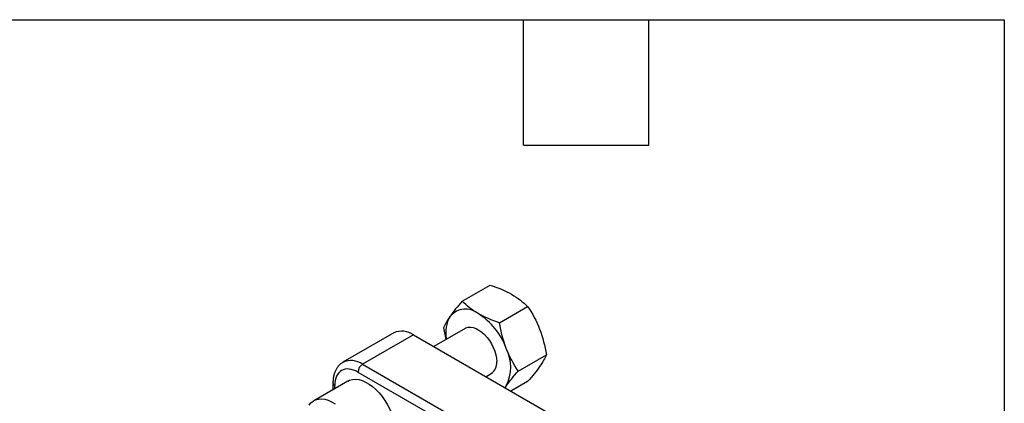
# Model space of a CAD drawing. Header units: inches. Extents: x 0.5 to 21.5, y 0.5 to 16.5.
# Tile 6 of 6: x 16.8 to 21.5, y 14.7 to 16.5. Entities that reach past the tile are written whole.
import ezdxf

# ---------------------------------------------------------------- set-up
doc = ezdxf.new("R2010")
doc.units = ezdxf.units.IN
doc.header["$LTSCALE"] = 2
doc.header["$MEASUREMENT"] = 0
doc.layers.add('TEXT', color=140, linetype='Continuous', lineweight=25)

msp = doc.modelspace()

# ---------------------------------------------------------------- linework, layer by layer
for p, q in [((18.9072, 15.1533), (19.0416, 15.2309)), ((19.086, 15.0501), (19.2204, 15.1277)), ((18.9214, 15.0238), (18.7709, 14.9369)), ((18.8178, 15.0261), (18.8292, 14.9706)), ((18.5805, 15.002), (18.3372, 14.8616)), ((18.6742, 14.9927), (18.431, 14.8523)), ((18.6742, 14.9927), (20.2652, 14.0743)), ((19.1755, 14.8197), (19.3098, 14.8972)), ((18.431, 14.8523), (20.0219, 13.9338)), ((18.409, 14.8143), (20, 13.8959)), ((19.0209, 14.7926), (19.0464, 14.8073)), ((18.3598, 14.7718), (18.1972, 14.6779)), ((18.2893, 14.7631), (18.2893, 14.7311)), ((18.2984, 14.7363), (18.2984, 14.7504)), ((19.118, 14.7487), (19.1113, 14.7404)), ((19.1124, 14.7398), (19.118, 14.7487)), ((19.2204, 14.77), (19.1402, 14.7237))]:
    msp.add_line(p, q)
at = {"flags": 128}
for points in [[(18.9214, 15.0238), (18.9251, 15.0257), (18.9359, 15.029), (18.9478, 15.0296), (18.9605, 15.0275), (18.9738, 15.0228), (18.9873, 15.0156), (19.0007, 15.006), (19.0138, 14.9944), (19.0261, 14.9808), (19.0375, 14.9658), (19.0476, 14.9496), (19.0562, 14.9325), (19.0631, 14.9151), (19.0682, 14.8977), (19.0713, 14.8807), (19.0723, 14.8645)], [(18.3598, 14.7718), (18.3691, 14.7761), (18.3825, 14.7797), (18.3971, 14.7805), (18.4126, 14.7787), (18.4287, 14.7741), (18.4453, 14.767), (18.4619, 14.7574), (18.4784, 14.7454), (18.4946, 14.7313), (18.51, 14.7153), (18.5246, 14.6976), (18.5381, 14.6786), (18.5502, 14.6584), (18.5608, 14.6375), (18.5698, 14.6161), (18.5769, 14.5946), (18.582, 14.5733), (18.5851, 14.5526), (18.5862, 14.5329)], [(18.1748, 14.6563), (18.1837, 14.6674), (18.1943, 14.6761), (18.2064, 14.6823), (18.2199, 14.6858), (18.2345, 14.6866), (18.25, 14.6848), (18.2661, 14.6802), (18.2826, 14.6731), (18.2993, 14.6635)]]:
    msp.add_lwpolyline(points, dxfattribs=at)
for centre, radius, start, end in [((18.9231, 15.0187), 0.0971, 51.225, 138.994), ((18.984, 15.0034), 0.1557, 149.5156, 191.6712), ((18.8022, 14.811), 0.3367, 20.2581, 57.3311), ((18.6192, 14.9156), 0.0947, 54.5328, 114.1568), ((18.9412, 14.8381), 0.1982, 333.1777, 26.8223), ((18.3761, 14.7754), 0.0945, 54.4856, 114.7221), ((18.4566, 14.8122), 0.0476, 122.6055, 177.3945), ((19.0111, 14.8577), 0.0616, 304.9988, 6.3134), ((18.3048, 14.7647), 0.0156, 186.1427, 245.5862)]:
    msp.add_arc(centre, radius, start, end)
for points in [[(19.0416, 15.2309), (19.0787, 15.2185), (19.1133, 15.2042), (19.1437, 15.1866)], [(19.1437, 15.1866), (19.1741, 15.1691), (19.1989, 15.1491), (19.2204, 15.1277)], [(18.9072, 15.1533), (18.8848, 15.128), (18.865, 15.104), (18.8498, 15.0824)], [(18.9839, 15.0944), (18.9535, 15.1119), (18.9287, 15.1319), (18.9072, 15.1533)], [(19.2204, 15.1277), (19.2428, 15.0944), (19.2626, 15.059), (19.2778, 15.0198)], [(18.8498, 15.0824), (18.8346, 15.0607), (18.8247, 15.0425), (18.8178, 15.0261)], [(19.086, 15.0501), (19.049, 15.0625), (19.0143, 15.0768), (18.9839, 15.0944)], [(19.118, 14.9275), (19.1028, 14.9667), (19.0929, 15.0079), (19.086, 15.0501)], [(19.2778, 15.0198), (19.293, 14.9806), (19.3029, 14.9395), (19.3098, 14.8972)], [(19.1755, 14.8197), (19.153, 14.8529), (19.1332, 14.8884), (19.118, 14.9275)], [(19.3098, 14.8972), (19.3029, 14.8809), (19.293, 14.8626), (19.2778, 14.841)], [(19.2778, 14.841), (19.2626, 14.8193), (19.2428, 14.7954), (19.2204, 14.77)], [(19.118, 14.7487), (19.1332, 14.7703), (19.153, 14.7943), (19.1755, 14.8197)]]:
    msp.add_open_spline(points, degree=3)
for points, knots in [([(18.3365, 14.861), (18.3328, 14.8587), (18.3248, 14.8536), (18.3147, 14.8433), (18.3059, 14.831), (18.299, 14.8173), (18.2938, 14.8023), (18.2906, 14.7859), (18.2892, 14.7728), (18.2894, 14.7649), (18.2895, 14.763)], [0, 0, 0, 0, 0.118546, 0.26142, 0.394925, 0.531797, 0.671693, 0.813386, 0.955371, 1, 1, 1, 1]), ([(18.409, 14.8143), (18.3797, 14.8313), (18.3515, 14.8341), (18.31, 14.8101), (18.2984, 14.7843), (18.2984, 14.7504)], [0, 0, 0, 0, 0.5, 0.5, 1, 1, 1, 1])]:
    msp.add_open_spline(points, degree=3, knots=knots)
at = {"layer": 'TEXT'}
for p, q in [((0.5, 16.5), (21.5, 16.5)), ((19.2, 15.9), (19.2, 16.5)), ((19.8, 15.9), (19.8, 16.5)), ((21.5, 16.5), (21.5, 0.5)), ((19.2, 15.9), (19.8, 15.9))]:
    msp.add_line(p, q, dxfattribs=at)

doc.saveas('drawing.dxf')
